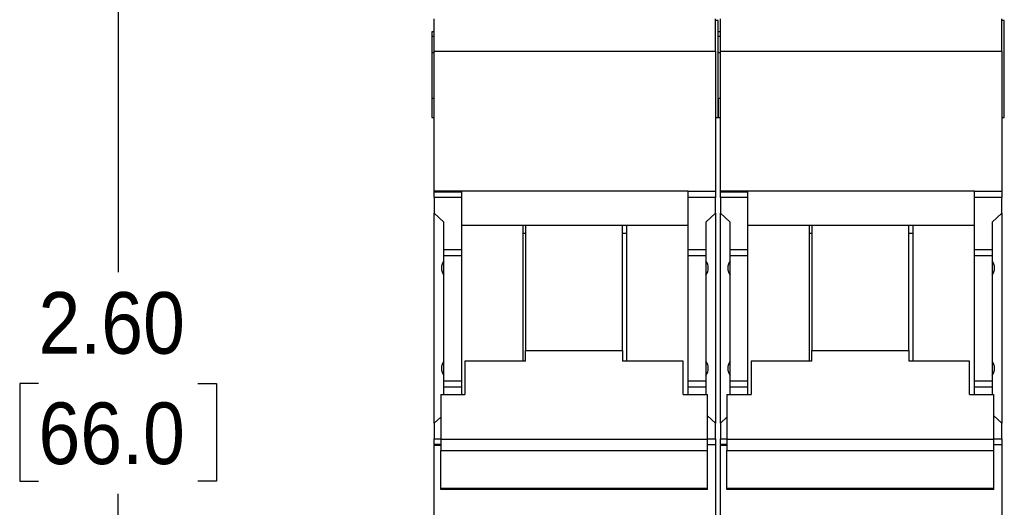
# Model space of a CAD drawing. Header units: inches. Extents: x 0 to 17, y 0 to 11.
# Tile 3 of 10: x 2.2 to 4.6, y 4.4 to 5.6. Entities that reach past the tile are written whole.
import ezdxf

# ---------------------------------------------------------------- set-up
doc = ezdxf.new("R2010")
doc.units = ezdxf.units.IN
doc.header["$MEASUREMENT"] = 0
doc.linetypes.add('SLD-Solid', pattern=[0])
doc.layers.add('DIMENSIONS', color=140, linetype='SLD-Solid', lineweight=25)
doc.styles.add('SLDTEXTSTYLE0', font='GOTHIC.TTF', dxfattribs={"width": 0.913})
doc.dimstyles.new('SLDDIMSTYLE0', dxfattribs={"dimtxt": 0.15, "dimasz": 0.18, "dimexe": 0, "dimexo": 0.0625, "dimgap": 0.0375, "dimtad": 0, "dimtih": 1, "dimtoh": 1, "dimrnd": 1e-09, "dimzin": 4, "dimdsep": 46, "dimtxsty": 'SLDTEXTSTYLE0', "dimsah": 1, "dimcen": 0.09, "dimadec": 0, "dimazin": 1, "dimtfac": 1, "dimtofl": 0, "dimtmove": 0, "dimatfit": 3, "dimfxl": 0, "dimfrac": 2, "dimtolj": 1, "dimtzin": 12, "dimarcsym": 0})

# ---------------------------------------------------------------- blocks, each defined once
blk = doc.blocks.new('_D')
at = {"layer": 'DIMENSIONS'}
for p, q in [((3.4945, 6.0201), (2.3076, 6.0201)), ((2.4326, 6.0201), (2.4326, 4.9907)), ((2.2386, 4.7198), (2.1929, 4.7198)), ((2.1929, 4.7198), (2.1929, 4.4817)), ((2.6265, 4.7198), (2.6722, 4.7198)), ((2.6722, 4.7198), (2.6722, 4.4817)), ((2.1929, 4.4817), (2.2386, 4.4817)), ((2.6722, 4.4817), (2.6265, 4.4817)), ((2.4326, 3.4217), (2.4326, 4.4512)), ((3.4945, 3.4217), (2.3076, 3.4217))]:
    blk.add_line(p, q, dxfattribs=at)
for points in [[(2.4326, 6.0201), (2.3826, 5.8401), (2.4826, 5.8401)], [(2.4326, 3.4217), (2.4826, 3.6017), (2.3826, 3.6017)]]:
    blk.add_solid(points, dxfattribs=at)
at = {"layer": 'DIMENSIONS', "char_height": 0.15, "attachment_point": 1, "style": 'SLDTEXTSTYLE0'}
for s, insert in [('2.60', (2.2386, 4.9419)), ('66.0', (2.2386, 4.6733))]:
    blk.add_mtext(s, dxfattribs=dict(at, insert=insert))

msp = doc.modelspace()

# ---------------------------------------------------------------- linework, layer by layer
for p, q in [((3.2019, 5.528), (3.2019, 5.6068)), ((3.887, 5.528), (3.887, 5.6068)), ((3.8929, 5.6028), (3.887, 5.6028)), ((3.8929, 5.3666), (3.8929, 5.6028)), ((3.8988, 5.528), (3.8988, 5.6068)), ((4.5838, 5.528), (4.5838, 5.6068)), ((4.5897, 5.6028), (4.5838, 5.6028)), ((4.5897, 5.3666), (4.5897, 5.6028)), ((3.2019, 5.5753), (3.196, 5.5753)), ((3.196, 5.5753), (3.196, 5.5635)), ((3.196, 5.5635), (3.196, 5.5241)), ((3.2019, 5.5635), (3.196, 5.5635)), ((3.8988, 5.5753), (3.8929, 5.5753)), ((3.8988, 5.5635), (3.8929, 5.5635)), ((3.2019, 5.5241), (3.196, 5.5241)), ((3.196, 5.5241), (3.196, 5.4138)), ((3.2019, 5.528), (3.887, 5.528)), ((3.2019, 5.1875), (3.2019, 5.528)), ((3.887, 5.528), (3.887, 5.1863)), ((3.8988, 5.5241), (3.8929, 5.5241)), ((3.8988, 5.528), (4.5838, 5.528)), ((3.8988, 5.1875), (3.8988, 5.528)), ((4.5838, 5.528), (4.5838, 5.1863)), ((3.196, 5.4138), (3.2019, 5.4138)), ((3.196, 5.4138), (3.196, 5.3666)), ((3.8929, 5.4138), (3.8988, 5.4138)), ((3.8929, 5.4138), (3.8929, 5.3666)), ((3.196, 5.3666), (3.2019, 5.3666)), ((3.887, 5.3666), (3.8929, 5.3666)), ((3.8929, 5.3666), (3.8988, 5.3666)), ((4.5838, 5.3666), (4.5897, 5.3666)), ((3.8201, 5.1875), (3.2019, 5.1875)), ((3.2019, 5.1855), (3.2019, 5.1875)), ((3.2019, 5.1855), (3.2689, 5.1855)), ((3.2019, 5.1718), (3.2019, 5.1855)), ((3.2689, 5.1718), (3.2689, 5.1855)), ((3.8201, 5.1863), (3.8201, 5.1875)), ((3.887, 5.1863), (3.8201, 5.1863)), ((3.8201, 5.1718), (3.8201, 5.1863)), ((3.887, 5.1863), (3.887, 5.1718)), ((4.5169, 5.1875), (3.8988, 5.1875)), ((3.8988, 5.1855), (3.8988, 5.1875)), ((3.8988, 5.1855), (3.9657, 5.1855)), ((3.8988, 5.1718), (3.8988, 5.1855)), ((3.9657, 5.1718), (3.9657, 5.1855)), ((4.5169, 5.1863), (4.5169, 5.1875)), ((4.5838, 5.1863), (4.5169, 5.1863)), ((4.5169, 5.1718), (4.5169, 5.1863)), ((4.5838, 5.1863), (4.5838, 5.1718)), ((3.2019, 5.1718), (3.2019, 5.1341)), ((3.2689, 5.1718), (3.2019, 5.1718)), ((3.2689, 5.0457), (3.2689, 5.1718)), ((3.887, 5.1718), (3.8201, 5.1718)), ((3.8201, 5.0457), (3.8201, 5.1718)), ((3.887, 5.1341), (3.887, 5.1718)), ((3.8988, 5.1718), (3.8988, 5.1341)), ((3.9657, 5.1718), (3.8988, 5.1718)), ((3.9657, 5.0457), (3.9657, 5.1718)), ((4.5838, 5.1718), (4.5169, 5.1718)), ((4.5169, 5.0457), (4.5169, 5.1718)), ((4.5838, 5.1341), (4.5838, 5.1718)), ((3.2019, 5.1341), (3.2256, 5.1124)), ((3.2019, 4.6227), (3.2019, 5.1341)), ((3.8634, 5.1124), (3.887, 5.1341)), ((3.887, 5.1341), (3.887, 4.6227)), ((3.8988, 5.1341), (3.9224, 5.1124)), ((3.8988, 4.6227), (3.8988, 5.1341)), ((4.5602, 5.1124), (4.5838, 5.1341)), ((4.5838, 5.1341), (4.5838, 4.6227)), ((3.2256, 5.0457), (3.2256, 5.1124)), ((3.8634, 5.1124), (3.8634, 5.0457)), ((3.9224, 5.0457), (3.9224, 5.1124)), ((4.5602, 5.1124), (4.5602, 5.0457)), ((3.6704, 5.1036), (3.2689, 5.1036)), ((3.4185, 4.7741), (3.4185, 5.1036)), ((3.4244, 5.0842), (3.4185, 5.0842)), ((3.4244, 5.1036), (3.4244, 4.7999)), ((3.6606, 4.7999), (3.6606, 5.1036)), ((3.6704, 5.0842), (3.6606, 5.0842)), ((3.6704, 5.1036), (3.6704, 4.7741)), ((3.8201, 5.1036), (3.6704, 5.1036)), ((4.3673, 5.1036), (3.9657, 5.1036)), ((4.1153, 4.7741), (4.1153, 5.1036)), ((4.1212, 5.0842), (4.1153, 5.0842)), ((4.1212, 5.1036), (4.1212, 4.7999)), ((4.3575, 4.7999), (4.3575, 5.1036)), ((4.3673, 5.0842), (4.3575, 5.0842)), ((4.3673, 5.1036), (4.3673, 4.7741)), ((4.5169, 5.1036), (4.3673, 5.1036)), ((3.2256, 5.0457), (3.2689, 5.0457)), ((3.2256, 5.0312), (3.2256, 5.0457)), ((3.2689, 5.0312), (3.2689, 5.0457)), ((3.8201, 5.0312), (3.8201, 5.0457)), ((3.8201, 5.0457), (3.8634, 5.0457)), ((3.8634, 5.0457), (3.8634, 5.0312)), ((3.9224, 5.0457), (3.9657, 5.0457)), ((3.9224, 5.0312), (3.9224, 5.0457)), ((3.9657, 5.0312), (3.9657, 5.0457)), ((4.5169, 5.0457), (4.5602, 5.0457)), ((4.5169, 5.0312), (4.5169, 5.0457)), ((4.5602, 5.0457), (4.5602, 5.0312)), ((3.2256, 5.0312), (3.2689, 5.0312)), ((3.2256, 4.7256), (3.2256, 5.0312)), ((3.2689, 4.7256), (3.2689, 5.0312)), ((3.8201, 5.0312), (3.8634, 5.0312)), ((3.8201, 4.7256), (3.8201, 5.0312)), ((3.8634, 5.0312), (3.8634, 4.7256)), ((3.9224, 5.0312), (3.9657, 5.0312)), ((3.9224, 4.7256), (3.9224, 5.0312)), ((3.9657, 4.7256), (3.9657, 5.0312)), ((4.5169, 5.0312), (4.5602, 5.0312)), ((4.5169, 4.7256), (4.5169, 5.0312)), ((4.5602, 5.0312), (4.5602, 4.7256)), ((3.4244, 4.7741), (3.4244, 4.7999)), ((3.4244, 4.7999), (3.6606, 4.7999)), ((3.6606, 4.7999), (3.6606, 4.7741)), ((4.1212, 4.7741), (4.1212, 4.7999)), ((4.1212, 4.7999), (4.3575, 4.7999)), ((4.3575, 4.7999), (4.3575, 4.7741)), ((3.2767, 4.7741), (3.2767, 4.6926)), ((3.4244, 4.7741), (3.2767, 4.7741)), ((3.8082, 4.7741), (3.6606, 4.7741)), ((3.8082, 4.6926), (3.8082, 4.7741)), ((3.9736, 4.7741), (3.9736, 4.6926)), ((4.1212, 4.7741), (3.9736, 4.7741)), ((4.5051, 4.7741), (4.3575, 4.7741)), ((4.5051, 4.6926), (4.5051, 4.7741)), ((3.2256, 4.7256), (3.2689, 4.7256)), ((3.2256, 4.7112), (3.2256, 4.7256)), ((3.2689, 4.7112), (3.2689, 4.7256)), ((3.8201, 4.7256), (3.8634, 4.7256)), ((3.8201, 4.7112), (3.8201, 4.7256)), ((3.8634, 4.7256), (3.8634, 4.7112)), ((3.9224, 4.7256), (3.9657, 4.7256)), ((3.9224, 4.7112), (3.9224, 4.7256)), ((3.9657, 4.7112), (3.9657, 4.7256)), ((4.5169, 4.7256), (4.5602, 4.7256)), ((4.5169, 4.7112), (4.5169, 4.7256)), ((4.5602, 4.7256), (4.5602, 4.7112)), ((3.2256, 4.7112), (3.2689, 4.7112)), ((3.2256, 4.6926), (3.2256, 4.7112)), ((3.2689, 4.6926), (3.2689, 4.7112)), ((3.8201, 4.7112), (3.8634, 4.7112)), ((3.8201, 4.6926), (3.8201, 4.7112)), ((3.8634, 4.7112), (3.8634, 4.6926)), ((3.9224, 4.7112), (3.9657, 4.7112)), ((3.9224, 4.6926), (3.9224, 4.7112)), ((3.9657, 4.6926), (3.9657, 4.7112)), ((4.5169, 4.7112), (4.5602, 4.7112)), ((4.5169, 4.6926), (4.5169, 4.7112)), ((4.5602, 4.7112), (4.5602, 4.6926)), ((3.2177, 4.6926), (3.2767, 4.6926)), ((3.2177, 4.6926), (3.2177, 4.5839)), ((3.8082, 4.6926), (3.8673, 4.6926)), ((3.8673, 4.5839), (3.8673, 4.6926)), ((3.9145, 4.6926), (3.9736, 4.6926)), ((3.9145, 4.6926), (3.9145, 4.5839)), ((4.5051, 4.6926), (4.5641, 4.6926)), ((4.5641, 4.5839), (4.5641, 4.6926)), ((3.2177, 4.6372), (3.2019, 4.6227)), ((3.887, 4.6227), (3.8673, 4.6408)), ((3.9145, 4.6372), (3.8988, 4.6227)), ((4.5838, 4.6227), (4.5641, 4.6408)), ((3.2019, 4.6227), (3.2019, 4.5851)), ((3.887, 4.5851), (3.887, 4.6227)), ((3.8988, 4.6227), (3.8988, 4.5851)), ((4.5838, 4.5851), (4.5838, 4.6227)), ((3.2019, 4.5713), (3.2019, 4.5851)), ((3.2019, 4.5851), (3.2177, 4.5851)), ((3.2177, 4.5839), (3.2177, 4.5562)), ((3.2177, 4.5839), (3.8673, 4.5839)), ((3.8673, 4.5851), (3.887, 4.5851)), ((3.8673, 4.5562), (3.8673, 4.5839)), ((3.887, 4.5851), (3.887, 4.5706)), ((3.8988, 4.5713), (3.8988, 4.5851)), ((3.8988, 4.5851), (3.9145, 4.5851)), ((3.9145, 4.5839), (3.9145, 4.5562)), ((3.9145, 4.5839), (4.5641, 4.5839)), ((4.5641, 4.5851), (4.5838, 4.5851)), ((4.5641, 4.5562), (4.5641, 4.5839)), ((4.5838, 4.5851), (4.5838, 4.5706)), ((3.2177, 4.5713), (3.2019, 4.5713)), ((3.2019, 4.5713), (3.2019, 4.5694)), ((3.2019, 4.5694), (3.2177, 4.5694)), ((3.2019, 3.9138), (3.2019, 4.5694)), ((3.2177, 4.5562), (3.8673, 4.5562)), ((3.2177, 4.4642), (3.2177, 4.5562)), ((3.8673, 4.5706), (3.887, 4.5706)), ((3.8673, 4.4642), (3.8673, 4.5562)), ((3.887, 4.5706), (3.887, 3.9138)), ((3.9145, 4.5713), (3.8988, 4.5713)), ((3.8988, 4.5713), (3.8988, 4.5694)), ((3.8988, 4.5694), (3.9145, 4.5694)), ((3.8988, 3.9138), (3.8988, 4.5694)), ((3.9145, 4.4642), (3.9145, 4.5562)), ((3.9145, 4.5562), (4.5641, 4.5562)), ((4.5641, 4.5706), (4.5838, 4.5706)), ((4.5641, 4.4642), (4.5641, 4.5562)), ((4.5838, 4.5706), (4.5838, 3.9138)), ((3.8673, 4.4642), (3.2177, 4.4642)), ((3.2177, 4.4613), (3.2177, 4.4642)), ((3.8673, 4.4613), (3.2177, 4.4613)), ((3.8673, 4.4613), (3.8673, 4.4642)), ((4.5641, 4.4642), (3.9145, 4.4642)), ((3.9145, 4.4613), (3.9145, 4.4642)), ((4.5641, 4.4613), (3.9145, 4.4613)), ((4.5641, 4.4613), (4.5641, 4.4642))]:
    msp.add_line(p, q)
for centre, start, end in [((3.2492, 5.0005), 143.1301, 216.8699), ((3.8397, 5.0005), 323.1301, 36.8699), ((3.946, 5.0005), 143.1301, 216.8699), ((4.5366, 5.0005), 323.1301, 36.8699), ((3.2492, 4.7564), 143.1301, 216.8699), ((3.8397, 4.7564), 323.1301, 36.8699), ((3.946, 4.7564), 143.1301, 216.8699), ((4.5366, 4.7564), 323.1301, 36.8699)]:
    msp.add_arc(centre, 0.0295, start, end)

# ---------------------------------------------------------------- dimensions: what is measured, and where the dimension line sits
at = {"layer": 'DIMENSIONS'}
dim = msp.add_linear_dim(base=(2.4326, 3.4217), p1=(3.5445, 6.0201), p2=(3.5445, 3.4217), angle=90, dimstyle='SLDDIMSTYLE0', dxfattribs=at)
dim.commit()
dim.dimension.update_dxf_attribs({"geometry": '_D', "text_midpoint": (2.4326, 4.7209), "dimtype": 160})

doc.saveas('drawing.dxf')
